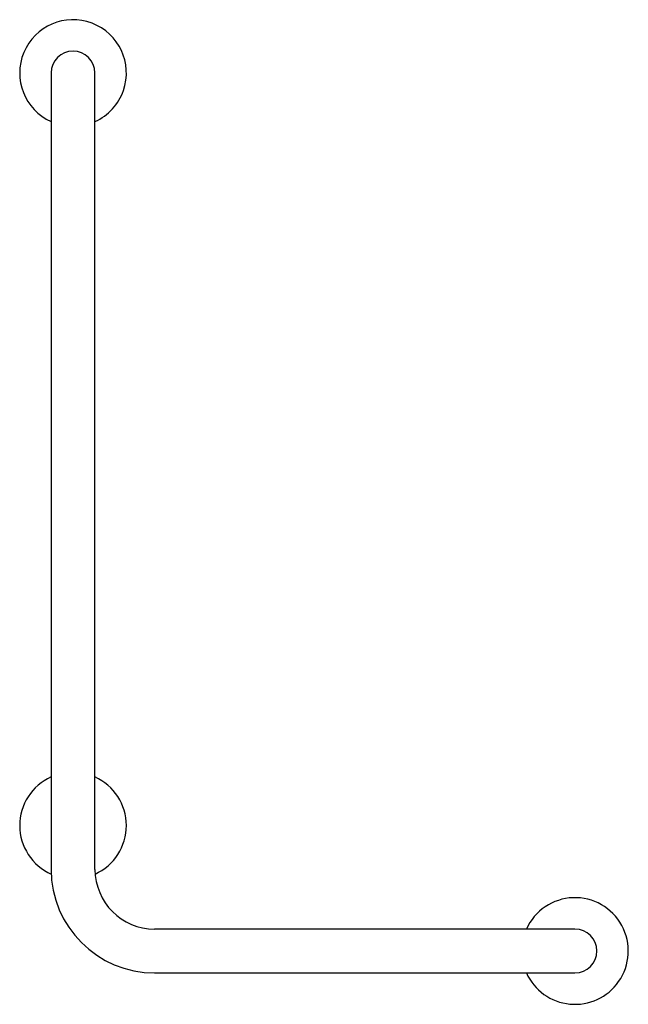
# Model space of a CAD drawing. Header units: millimetres. Extents: x 3412.417 to 3412.902, y 2179.546 to 2180.331.
import ezdxf

# ---------------------------------------------------------------- set-up
doc = ezdxf.new("R2010")
doc.units = ezdxf.units.MM
doc.layers.add('SANINDUSA', color=3, linetype='Continuous')

msp = doc.modelspace()

# ---------------------------------------------------------------- linework, layer by layer
at = {"layer": 'SANINDUSA'}
for p, q in [((3412.44202, 2180.28861), (3412.44202, 2180.22361)), ((3412.47702, 2180.22361), (3412.47702, 2180.28861)), ((3412.44202, 2180.22361), (3412.44202, 2179.65361)), ((3412.47702, 2179.65361), (3412.47702, 2180.22361)), ((3412.79452, 2179.60611), (3412.52452, 2179.60611)), ((3412.85952, 2179.60611), (3412.79452, 2179.60611)), ((3412.52452, 2179.57111), (3412.79452, 2179.57111)), ((3412.79452, 2179.57111), (3412.85952, 2179.57111))]:
    msp.add_line(p, q, dxfattribs=at)
for centre, radius, start, end in [((3412.45952, 2180.28861), 0.0425, 340.84316, 245.68426), ((3412.45952, 2180.28861), 0.0175, 0, 180), ((3412.45952, 2180.28861), 0.0425, 294.31574, 340.84316), ((3412.45952, 2179.68861), 0.0425, 114.31574, 245.8116), ((3412.45952, 2179.68861), 0.0425, 294.52546, 65.68426), ((3412.52452, 2179.65361), 0.0825, 180, 270), ((3412.52452, 2179.65361), 0.0475, 180, 270), ((3412.85952, 2179.58861), 0.0425, 324.91385, 155.68426), ((3412.85952, 2179.58861), 0.0175, 270, 90), ((3412.85952, 2179.58861), 0.0425, 204.31574, 324.91385)]:
    msp.add_arc(centre, radius, start, end, dxfattribs=at)

doc.saveas('drawing.dxf')
